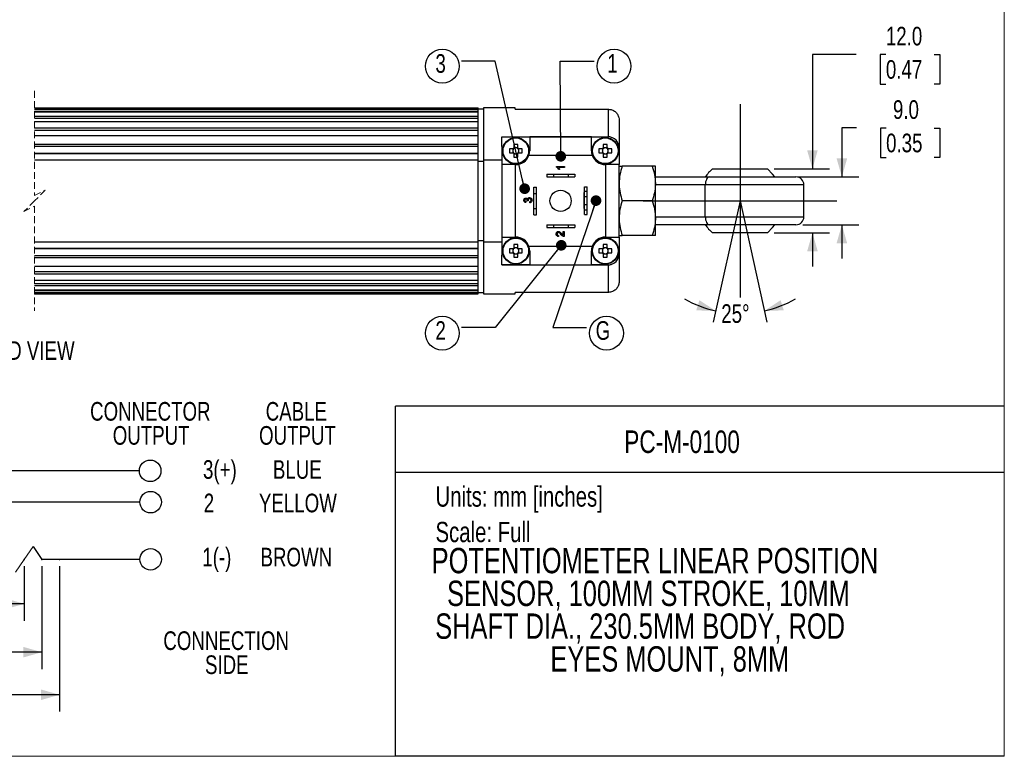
# Model space of a CAD drawing. Header units: millimetres. Extents: x 0 to 432, y 0 to 279.
# Tile 3 of 4: x 247 to 432, y 0 to 138. Entities that reach past the tile are written whole.
import ezdxf
from ezdxf.enums import TextEntityAlignment as Align

# ---------------------------------------------------------------- set-up
doc = ezdxf.new("R2010")
doc.units = ezdxf.units.MM
doc.header["$PDSIZE"] = -1
doc.linetypes.add('HIDDEN', pattern=[1.905, 1.27, -0.635])
doc.layers.add('DIMENSIONS', color=140, linetype='Continuous', lineweight=25)
doc.layers.add('TEXT', color=140, linetype='Continuous', lineweight=25)
doc.styles.add('SLDTEXTSTYLE0', font='TXT', dxfattribs={"width": 0.75})
doc.dimstyles.new('SLDDIMSTYLE0', dxfattribs={"dimtxt": 3.5, "dimasz": 3.5, "dimexe": 0, "dimexo": 0.0625, "dimgap": 0.875, "dimtad": 0, "dimtih": 1, "dimtoh": 1, "dimdec": 1, "dimrnd": 1e-09, "dimzin": 12, "dimdsep": 46, "dimtxsty": 'SLDTEXTSTYLE0', "dimsah": 1, "dimcen": 0.09, "dimadec": 0, "dimazin": 3, "dimtfac": 1, "dimtdec": 1, "dimtofl": 0, "dimtmove": 0, "dimatfit": 3, "dimfxl": 0, "dimfrac": 2, "dimtolj": 1, "dimtzin": 12, "dimarcsym": 0})
doc.dimstyles.new('SLDDIMSTYLE1', dxfattribs={"dimtxt": 3.5, "dimasz": 3.5, "dimexe": 0, "dimexo": 0.0625, "dimgap": 0.875, "dimtad": 0, "dimtih": 1, "dimtoh": 1, "dimdec": 4, "dimzin": 12, "dimdsep": 46, "dimtxsty": 'SLDTEXTSTYLE0', "dimsah": 1, "dimcen": 0.09, "dimadec": 0, "dimazin": 3, "dimtfac": 1, "dimtdec": 0, "dimtofl": 0, "dimtmove": 0, "dimatfit": 3, "dimfxl": 0, "dimfrac": 2, "dimtolj": 1, "dimtzin": 12, "dimarcsym": 0})
doc.dimstyles.new('SLDDIMSTYLE2', dxfattribs={"dimtxt": 3.5, "dimasz": 3.5, "dimexe": 0, "dimexo": 0.0625, "dimgap": 0.875, "dimtad": 0, "dimtih": 1, "dimtoh": 1, "dimdec": 1, "dimrnd": 1e-09, "dimzin": 4, "dimdsep": 46, "dimtxsty": 'SLDTEXTSTYLE0', "dimsah": 1, "dimcen": 0.09, "dimadec": 0, "dimazin": 1, "dimtfac": 1, "dimtdec": 1, "dimtmove": 0, "dimatfit": 0, "dimfxl": 0, "dimfrac": 2, "dimtolj": 1, "dimtzin": 12, "dimarcsym": 0})
doc.dimstyles.new('SLDDIMSTYLE3', dxfattribs={"dimtxt": 0.18, "dimasz": 2, "dimexe": 0, "dimexo": 0.0625, "dimgap": 0, "dimtad": 0, "dimtih": 1, "dimtoh": 1, "dimdec": 0, "dimrnd": 1e-09, "dimzin": 0, "dimdsep": 46, "dimtxsty": 'Standard', "dimblk1": 'DOT', "dimblk2": 'DOT', "dimsah": 1, "dimcen": 0.09, "dimadec": 0, "dimazin": 0, "dimtfac": 2, "dimtdec": 0, "dimtofl": 0, "dimtmove": 0, "dimatfit": 3, "dimldrblk": 'DOT', "dimfxl": 0, "dimfrac": 2, "dimtolj": 1, "dimtzin": 0, "dimarcsym": 0})

# ---------------------------------------------------------------- blocks, each defined once
blk = doc.blocks.new('SW_NOTE_0')
at = {"layer": 'TEXT', "color": 0, "insert": (0, 4.91), "char_height": 3.81, "attachment_point": 1, "style": 'SLDTEXTSTYLE0'}
blk.add_mtext('Units: mm [inches]', dxfattribs=at)
blk = doc.blocks.new('SW_NOTE_0_1')
at = {"layer": 'TEXT', "color": 0, "insert": (0, 4.91), "char_height": 3.81, "attachment_point": 1, "style": 'SLDTEXTSTYLE0'}
blk.add_mtext('Scale: Full', dxfattribs=at)
blk = doc.blocks.new('Block1')
at = {"color": 140, "linetype": 'Continuous', "lineweight": 18}
blk.add_line((431.8, 0), (431.8, 65.76), dxfattribs=at)
at = {"layer": 'TEXT'}
for p, q in [((431.8, 65.76), (317.5, 65.76)), ((317.5, 0), (317.5, 65.76)), ((317.5, 53.39), (431.8, 53.39)), ((431.8, 0), (317.5, 0))]:
    blk.add_line(p, q, dxfattribs=at)
for name, p in [('SW_NOTE_0', (324.99, 45.8)), ('SW_NOTE_0_1', (324.99, 39.13))]:
    blk.add_blockref(name, p, dxfattribs=at)
at = {"layer": 'TEXT', "color": 140, "style": 'SLDTEXTSTYLE0', "width": 0.75}
for tag, height, p in [('AUTOATTR0', 4.23, (360.43, 55.71)), ('AUTOATTR1_0', 4.76, (324.27, 32.96)), ('AUTOATTR1_1', 4.76, (327.16, 26.81)), ('AUTOATTR1_2', 4.76, (324.93, 20.65)), ('AUTOATTR1_3', 4.76, (346.57, 14.49))]:
    blk.add_attdef(tag, text='', height=height, dxfattribs=at).set_placement(p, align=Align.BOTTOM_LEFT)
blk = doc.blocks.new('_D')
at = {"layer": 'DIMENSIONS'}
for p, q in [((211.37, 35.72), (211.37, 25.48)), ((247.77, 35.72), (247.77, 25.48)), ((211.37, 28.65), (224.18, 28.65)), ((247.77, 28.65), (234.96, 28.65))]:
    blk.add_line(p, q, dxfattribs=at)
for points in [[(211.37, 28.65), (214.87, 27.65), (214.87, 29.65)], [(247.77, 28.65), (244.27, 29.65), (244.27, 27.65)]]:
    blk.add_solid(points, dxfattribs=at)
at = {"layer": 'DIMENSIONS', "insert": (224.89, 30.39), "char_height": 3.5, "attachment_point": 1, "style": 'SLDTEXTSTYLE0'}
blk.add_mtext('CEU', dxfattribs=at)
blk = doc.blocks.new('_D_1')
at = {"layer": 'DIMENSIONS'}
for p, q in [((208.44, 35.72), (208.44, 16.39)), ((251.07, 35.72), (251.07, 16.39)), ((208.44, 19.56), (224.91, 19.56)), ((251.07, 19.56), (234.61, 19.56))]:
    blk.add_line(p, q, dxfattribs=at)
for points in [[(208.44, 19.56), (211.94, 18.56), (211.94, 20.56)], [(251.07, 19.56), (247.57, 20.56), (247.57, 18.56)]]:
    blk.add_solid(points, dxfattribs=at)
at = {"layer": 'DIMENSIONS', "insert": (225.62, 21.29), "char_height": 3.5, "attachment_point": 1, "style": 'SLDTEXTSTYLE0'}
blk.add_mtext('CET', dxfattribs=at)
blk = doc.blocks.new('_D_2')
at = {"layer": 'DIMENSIONS'}
for p, q in [((205.14, 35.72), (205.14, 8.39)), ((254.38, 35.72), (254.38, 8.39)), ((205.14, 11.56), (225.01, 11.56)), ((254.38, 11.56), (234.51, 11.56))]:
    blk.add_line(p, q, dxfattribs=at)
for points in [[(205.14, 11.56), (208.64, 10.56), (208.64, 12.56)], [(254.38, 11.56), (250.88, 12.56), (250.88, 10.56)]]:
    blk.add_solid(points, dxfattribs=at)
at = {"layer": 'DIMENSIONS', "insert": (225.72, 13.29), "char_height": 3.5, "attachment_point": 1, "style": 'SLDTEXTSTYLE0'}
blk.add_mtext('CM', dxfattribs=at)
blk = doc.blocks.new('SW_NOTE_0_2')
at = {"layer": 'TEXT', "color": 0, "char_height": 3.5, "attachment_point": 2, "style": 'SLDTEXTSTYLE0'}
for s, insert in [('CABLE', (7.05, 4.51)), ('OUTPUT', (7.26, -0.01))]:
    blk.add_mtext(s, dxfattribs=dict(at, insert=insert))
blk = doc.blocks.new('SW_NOTE_0_3')
at = {"layer": 'TEXT', "color": 0, "char_height": 3.5, "attachment_point": 2, "style": 'SLDTEXTSTYLE0'}
for s, insert in [('CONNECTOR', (14.77, 4.51)), ('OUTPUT', (14.93, -0.01))]:
    blk.add_mtext(s, dxfattribs=dict(at, insert=insert))
blk = doc.blocks.new('SW_NOTE_0_4')
at = {"layer": 'TEXT', "color": 0, "char_height": 3.5, "attachment_point": 2, "style": 'SLDTEXTSTYLE0'}
for s, insert in [('CONNECTION', (15.7, 4.51)), ('SIDE', (15.82, -0.01))]:
    blk.add_mtext(s, dxfattribs=dict(at, insert=insert))
blk = doc.blocks.new('SW_BROKEN_VIEW_0')
at = {"color": 0}
for p, q in [((262.6, 36.15), (262.6, -0.17)), ((262.6, 30.22), (262.6, 5.77)), ((244.44, 17.99), (280.76, 17.99)), ((262.6, 17.99), (257.55, -4.81)), ((262.6, 17.99), (267.66, -4.81))]:
    blk.add_line(p, q, dxfattribs=at)
blk = doc.blocks.new('_D_3')
at = {"layer": 'DIMENSIONS'}
for start, end in [(240.4535, 257.5), (282.5, 299.5465)]:
    blk.add_arc((382.17, 104.35), 21.16, start, end, dxfattribs=at)
for points in [[(377.59, 83.69), (374.55, 85.68), (373.95, 83.77)], [(386.75, 83.69), (390.39, 83.77), (389.8, 85.68)]]:
    blk.add_solid(points, dxfattribs=at)
at = {"layer": 'DIMENSIONS', "insert": (378.65, 84.92), "char_height": 3.5, "attachment_point": 1, "style": 'SLDTEXTSTYLE0'}
blk.add_mtext('25°', dxfattribs=at)
blk = doc.blocks.new('_D_4')
at = {"layer": 'DIMENSIONS'}
for p, q in [((404.04, 118.04), (401.3, 118.04)), ((401.3, 118.04), (401.3, 108.85)), ((409.6, 118.01), (408.53, 118.01)), ((408.53, 118.01), (408.53, 112.46)), ((418.65, 118.01), (419.71, 118.01)), ((419.71, 118.01), (419.71, 112.46)), ((408.53, 112.46), (409.6, 112.46)), ((419.71, 112.46), (418.65, 112.46)), ((392.94, 108.85), (404.48, 108.85)), ((393.94, 99.85), (404.48, 99.85)), ((401.3, 99.85), (401.3, 93.5))]:
    blk.add_line(p, q, dxfattribs=at)
for points in [[(401.3, 108.85), (402.3, 112.35), (400.3, 112.35)], [(401.3, 99.85), (400.3, 96.35), (402.3, 96.35)]]:
    blk.add_solid(points, dxfattribs=at)
at = {"layer": 'DIMENSIONS', "char_height": 3.5, "attachment_point": 1, "style": 'SLDTEXTSTYLE0'}
for s, insert in [('9.0', (410.89, 123.24)), ('0.35', (409.6, 116.97))]:
    blk.add_mtext(s, dxfattribs=dict(at, insert=insert))
blk = doc.blocks.new('_D_5')
at = {"layer": 'DIMENSIONS'}
for p, q in [((404, 131.85), (395.77, 131.85)), ((395.77, 131.85), (395.77, 110.35)), ((409.56, 131.82), (408.49, 131.82)), ((408.49, 131.82), (408.49, 126.27)), ((418.61, 131.82), (419.68, 131.82)), ((419.68, 131.82), (419.68, 126.27)), ((408.49, 126.27), (409.56, 126.27)), ((419.68, 126.27), (418.61, 126.27)), ((388.61, 110.35), (398.95, 110.35)), ((388.61, 98.35), (398.95, 98.35)), ((395.77, 98.35), (395.77, 92))]:
    blk.add_line(p, q, dxfattribs=at)
for points in [[(395.77, 110.35), (396.77, 113.85), (394.77, 113.85)], [(395.77, 98.35), (394.77, 94.85), (396.77, 94.85)]]:
    blk.add_solid(points, dxfattribs=at)
at = {"layer": 'DIMENSIONS', "char_height": 3.5, "attachment_point": 1, "style": 'SLDTEXTSTYLE0'}
for s, insert in [('12.0', (409.56, 137.04)), ('0.47', (409.56, 130.78))]:
    blk.add_mtext(s, dxfattribs=dict(at, insert=insert))
blk = doc.blocks.new('SW_NOTE_0_7')
at = {"layer": 'TEXT', "color": 0}
blk.add_circle((3.74, -0.93), 3.18, dxfattribs=at)
at = {"layer": 'TEXT', "color": 0, "insert": (2.45, 1.32), "char_height": 3.5, "attachment_point": 1, "style": 'SLDTEXTSTYLE0'}
blk.add_mtext('1', dxfattribs=at)
blk = doc.blocks.new('_Dot')
at = {"color": 0, "linetype": 'ByBlock', "lineweight": -2}
blk.add_line((-0.5, 0), (-1, 0), dxfattribs=at)
at = {"color": 0, "linetype": 'ByBlock', "const_width": 0.5}
blk.add_lwpolyline([(-0.25, 0, 1), (0.25, 0, 1)], format="xyb", close=True, dxfattribs=at)
blk = doc.blocks.new('SW_NOTE_0_8')
at = {"layer": 'TEXT', "color": 0}
blk.add_circle((-3.6, -0.93), 3.18, dxfattribs=at)
at = {"layer": 'TEXT', "color": 0, "insert": (-4.89, 1.32), "char_height": 3.5, "attachment_point": 1, "style": 'SLDTEXTSTYLE0'}
blk.add_mtext('3', dxfattribs=at)
blk = doc.blocks.new('SW_NOTE_0_9')
at = {"layer": 'TEXT', "color": 0}
blk.add_circle((-3.6, -1.04), 3.18, dxfattribs=at)
at = {"layer": 'TEXT', "color": 0, "insert": (-4.89, 1.21), "char_height": 3.5, "attachment_point": 1, "style": 'SLDTEXTSTYLE0'}
blk.add_mtext('2', dxfattribs=at)
blk = doc.blocks.new('SW_NOTE_0_10')
at = {"layer": 'TEXT', "color": 0}
blk.add_circle((3.74, -1.04), 3.18, dxfattribs=at)
at = {"layer": 'TEXT', "color": 0, "insert": (1.71, 1.21), "char_height": 3.5, "attachment_point": 1, "style": 'SLDTEXTSTYLE0'}
blk.add_mtext('G', dxfattribs=at)

msp = doc.modelspace()

# ---------------------------------------------------------------- linework, layer by layer
at = {"color": 7, "linetype": 'Continuous', "lineweight": 18}
for p, q in [((431.8, 0), (431.8, 279.4)), ((0, 0), (431.8, 0))]:
    msp.add_line(p, q, dxfattribs=at)
at = {"color": 7, "linetype": 'HIDDEN', "lineweight": 18}
for p, q in [((249.70497, 124.99036), (249.70497, 105.348)), ((249.70497, 105.348), (251.70497, 106.348)), ((251.70497, 106.348), (249.70497, 104.348)), ((249.70497, 104.348), (247.70497, 102.348)), ((247.70497, 102.348), (249.70497, 103.348)), ((249.70497, 103.348), (249.70497, 83.70564))]:
    msp.add_line(p, q, dxfattribs=at)
for p, q in [((249.70497, 121.81536), (332.97325, 121.81536)), ((249.70497, 121.55496), (332.97325, 121.55496)), ((249.70497, 121.20924), (332.97325, 121.20924)), ((249.70497, 121.03805), (332.97325, 121.03805)), ((249.70497, 120.27232), (332.97325, 120.27232)), ((332.97325, 121.55496), (332.97325, 121.81536)), ((332.97325, 121.20924), (332.97325, 121.55496)), ((333.97324, 121.548), (332.97325, 121.548)), ((332.97325, 121.03805), (332.97325, 121.20924)), ((332.97325, 120.27232), (332.97325, 121.03805)), ((332.97325, 119.88662), (332.97325, 120.27232)), ((339.97325, 121.848), (333.97324, 121.848)), ((333.97324, 121.848), (333.97324, 112.07846)), ((339.97325, 121.54357), (339.97325, 121.848)), ((339.97325, 121.54357), (357.47325, 121.54357)), ((357.47325, 116.38793), (357.47325, 121.54357)), ((249.70497, 119.88662), (332.97325, 119.88662)), ((249.70497, 119.2692), (332.97325, 119.2692)), ((332.97325, 119.2692), (332.97325, 119.88662)), ((332.97325, 118.04364), (332.97325, 119.2692)), ((359.47324, 119.50344), (359.47324, 114.348)), ((249.70497, 118.04364), (332.97325, 118.04364)), ((249.70497, 117.64086), (332.97325, 117.64086)), ((249.70497, 116.61391), (332.97325, 116.61391)), ((332.97325, 117.64086), (332.97325, 118.04364)), ((332.97325, 116.6285), (332.97325, 117.64086)), ((332.97325, 116.5928), (332.97325, 117.64086)), ((332.97325, 115.00133), (332.97325, 116.61391)), ((249.70497, 115.00133), (332.97325, 115.00133)), ((332.97325, 114.60541), (332.97325, 115.00133)), ((337.47324, 116.38793), (357.47325, 116.38793)), ((337.47324, 114.5759), (337.47324, 116.348)), ((337.47324, 116.348), (342.67325, 116.348)), ((339.70325, 114.94729), (339.70325, 114.29102)), ((340.44325, 114.29102), (340.44325, 114.94729)), ((342.67325, 116.348), (342.67325, 113.748)), ((354.27325, 116.348), (342.67325, 116.348)), ((354.27325, 113.748), (354.27325, 116.348)), ((354.27325, 116.348), (357.47325, 116.348)), ((356.50325, 114.94729), (356.50325, 114.29102)), ((357.24325, 114.29102), (357.24325, 114.94729)), ((249.70497, 114.60541), (332.97325, 114.60541)), ((249.70497, 113.30688), (332.97325, 113.30688)), ((249.70497, 113.22992), (332.97325, 113.22992)), ((332.97325, 113.30688), (332.97325, 114.60541)), ((332.97325, 113.22992), (332.97325, 113.30688)), ((332.97325, 112.07846), (332.97325, 113.22992)), ((337.47324, 114.5759), (337.47324, 112.07846)), ((339.53023, 114.118), (338.87396, 114.118)), ((338.87396, 113.378), (339.53023, 113.378)), ((339.52112, 114.118), (339.52112, 113.81351)), ((339.52112, 113.68249), (339.52112, 113.378)), ((339.65823, 114.118), (339.53023, 114.118)), ((339.53023, 113.378), (339.65823, 113.378)), ((340.00774, 114.30013), (339.70325, 114.30013)), ((339.70325, 114.29102), (339.70325, 114.16301)), ((339.70325, 113.33299), (339.70325, 113.20498)), ((339.70325, 113.20498), (339.70325, 112.54871)), ((339.70325, 113.19587), (340.00774, 113.19587)), ((340.44325, 114.30013), (340.13875, 114.30013)), ((340.13875, 113.19587), (340.44325, 113.19587)), ((340.44325, 114.16301), (340.44325, 114.29102)), ((340.44325, 113.20498), (340.44325, 113.33299)), ((340.44325, 112.54871), (340.44325, 113.20498)), ((340.61626, 114.118), (340.48826, 114.118)), ((340.48826, 113.378), (340.61626, 113.378)), ((341.27253, 114.118), (340.61626, 114.118)), ((340.61626, 113.378), (341.27253, 113.378)), ((340.62538, 113.81351), (340.62538, 114.118)), ((340.62538, 113.378), (340.62538, 113.68249)), ((354.43398, 112.848), (342.51251, 112.848)), ((356.33023, 114.118), (355.67396, 114.118)), ((355.67396, 113.378), (356.33023, 113.378)), ((356.32112, 114.118), (356.32112, 113.81351)), ((356.32112, 113.68249), (356.32112, 113.378)), ((356.45823, 114.118), (356.33023, 114.118)), ((356.33023, 113.378), (356.45823, 113.378)), ((356.80774, 114.30013), (356.50325, 114.30013)), ((356.50325, 114.29102), (356.50325, 114.16301)), ((356.50325, 113.33299), (356.50325, 113.20498)), ((356.50325, 113.20498), (356.50325, 112.54871)), ((356.50325, 113.19587), (356.80774, 113.19587)), ((357.24325, 114.30013), (356.93875, 114.30013)), ((356.93875, 113.19587), (357.24325, 113.19587)), ((357.24325, 114.16301), (357.24325, 114.29102)), ((357.24325, 113.20498), (357.24325, 113.33299)), ((357.24325, 112.54871), (357.24325, 113.20498)), ((357.41627, 114.118), (357.28826, 114.118)), ((357.28826, 113.378), (357.41627, 113.378)), ((358.07254, 114.118), (357.41627, 114.118)), ((357.41627, 113.378), (358.07254, 113.378)), ((357.42538, 113.81351), (357.42538, 114.118)), ((357.42538, 113.378), (357.42538, 113.68249)), ((359.47324, 114.348), (359.47324, 111.148)), ((249.70497, 112.07846), (332.97325, 112.07846)), ((332.97325, 96.61754), (332.97325, 112.07846)), ((332.97325, 111.80387), (333.97324, 111.80387)), ((333.97324, 112.07846), (337.47324, 112.07846)), ((333.97324, 112.07846), (333.97324, 96.61754)), ((337.47324, 112.07846), (337.47324, 96.61754)), ((337.47324, 111.148), (337.47324, 97.548)), ((339.97325, 111.148), (337.47324, 111.148)), ((339.97325, 111.148), (339.97325, 97.548)), ((339.97325, 111.148), (340.07324, 111.148)), ((356.87324, 111.148), (356.97325, 111.148)), ((356.97325, 97.548), (356.97325, 111.148)), ((359.47324, 111.148), (356.97325, 111.148)), ((359.47324, 97.548), (359.47324, 111.148)), ((345.92325, 109.348), (345.92325, 108.848)), ((345.92325, 109.348), (347.12324, 109.348)), ((347.12324, 109.348), (347.12324, 108.848)), ((347.12324, 109.348), (349.92325, 109.348)), ((347.73126, 110.67425), (347.73126, 110.79805)), ((347.73126, 110.79805), (349.23126, 110.79805)), ((349.23126, 110.60574), (348.06238, 110.60574)), ((348.28354, 110.25959), (348.10626, 110.25959)), ((349.23126, 110.79805), (349.23126, 110.60574)), ((349.92325, 109.348), (349.92325, 108.848)), ((349.92325, 109.348), (351.12324, 109.348)), ((351.12324, 109.348), (351.12324, 108.848)), ((359.47324, 110.848), (360.0538, 110.848)), ((365.69269, 110.848), (360.0538, 110.848)), ((366.27325, 110.848), (365.69269, 110.848)), ((366.27325, 107.598), (366.27325, 110.848)), ((377.00398, 110.348), (387.34301, 110.348)), ((345.92325, 108.848), (347.12324, 108.848)), ((347.12324, 108.848), (349.92325, 108.848)), ((349.92325, 108.848), (351.12324, 108.848)), ((366.27325, 108.848), (376.46593, 108.848)), ((366.27325, 101.098), (366.27325, 107.598)), ((375.65061, 107.348), (366.27325, 107.348)), ((375.65061, 101.348), (375.65061, 107.348)), ((394.17324, 107.348), (375.65061, 107.348)), ((376.46593, 108.848), (392.67324, 108.848)), ((394.17324, 101.348), (394.17324, 107.348)), ((343.47325, 106.898), (343.97325, 106.898)), ((343.47325, 105.698), (343.47325, 106.898)), ((343.47325, 105.698), (343.97325, 105.698)), ((343.47325, 102.898), (343.47325, 105.698)), ((343.97325, 105.698), (343.97325, 106.898)), ((343.97325, 102.898), (343.97325, 105.698)), ((352.97325, 105.898), (352.92325, 105.898)), ((352.92325, 102.898), (352.92325, 105.898)), ((352.97325, 106.998), (353.47325, 106.998)), ((352.97325, 106.148), (352.97325, 106.998)), ((352.97325, 106.148), (353.47325, 106.148)), ((352.97325, 105.148), (352.97325, 106.148)), ((353.47325, 106.148), (353.47325, 106.998)), ((353.47325, 105.148), (353.47325, 106.148)), ((341.99942, 104.19941), (341.98019, 104.0071)), ((342.38403, 104.35145), (342.21096, 104.37128)), ((342.69173, 103.98787), (342.6725, 104.18018)), ((352.97325, 105.148), (353.47325, 105.148)), ((352.97325, 103.648), (352.97325, 105.148)), ((352.97325, 103.648), (353.47325, 103.648)), ((352.97325, 102.648), (352.97325, 103.648)), ((353.47325, 103.648), (353.47325, 105.148)), ((353.47325, 102.648), (353.47325, 103.648)), ((365.69269, 104.348), (360.0538, 104.348)), ((343.47325, 102.898), (343.97325, 102.898)), ((343.47325, 101.698), (343.47325, 102.898)), ((343.47325, 101.698), (343.97325, 101.698)), ((343.97325, 101.698), (343.97325, 102.898)), ((352.92325, 102.898), (352.97325, 102.898)), ((352.97325, 102.648), (353.47325, 102.648)), ((352.97325, 101.798), (352.97325, 102.648)), ((352.97325, 101.798), (353.47325, 101.798)), ((353.47325, 101.798), (353.47325, 102.648)), ((345.92325, 99.848), (345.92325, 99.348)), ((345.92325, 99.848), (347.12324, 99.848)), ((347.12324, 99.848), (347.12324, 99.348)), ((347.12324, 99.848), (349.92325, 99.848)), ((349.92325, 99.848), (349.92325, 99.348)), ((349.92325, 99.848), (351.12324, 99.848)), ((351.12324, 99.848), (351.12324, 99.348)), ((366.27325, 101.348), (375.65061, 101.348)), ((366.27325, 97.848), (366.27325, 101.098)), ((376.46593, 99.848), (366.27325, 99.848)), ((375.65061, 101.348), (394.17324, 101.348)), ((392.67324, 99.848), (376.46593, 99.848)), ((345.92325, 99.348), (347.12324, 99.348)), ((347.12324, 99.348), (349.92325, 99.348)), ((348.96686, 98.60348), (349.15917, 98.60348)), ((348.96686, 97.8697), (348.96686, 98.60348)), ((349.15917, 98.60348), (349.15917, 97.62271)), ((349.92325, 99.348), (351.12324, 99.348)), ((387.3425, 98.348), (377.00348, 98.348)), ((249.70497, 96.61754), (332.97325, 96.61754)), ((332.97325, 96.89213), (333.97324, 96.89213)), ((332.97325, 95.46608), (332.97325, 96.61754)), ((333.97324, 96.61754), (337.47324, 96.61754)), ((333.97324, 96.61754), (333.97324, 86.848)), ((337.47324, 97.548), (339.97325, 97.548)), ((337.47324, 96.61754), (337.47324, 94.1201)), ((339.70325, 96.14729), (339.70325, 95.49102)), ((340.07324, 97.548), (339.97325, 97.548)), ((340.44325, 95.49102), (340.44325, 96.14729)), ((348.10148, 97.83425), (348.08225, 97.64194)), ((356.50325, 96.14729), (356.50325, 95.49102)), ((356.97325, 97.548), (356.87324, 97.548)), ((356.97325, 97.548), (359.47324, 97.548)), ((357.24325, 95.49102), (357.24325, 96.14729)), ((359.47324, 97.848), (360.0538, 97.848)), ((359.47324, 97.548), (359.47324, 94.348)), ((365.69269, 97.848), (360.0538, 97.848)), ((366.27325, 97.848), (365.69269, 97.848)), ((249.70497, 95.46608), (332.97325, 95.46608)), ((249.70497, 95.38912), (332.97325, 95.38912)), ((332.97325, 95.38912), (332.97325, 95.46608)), ((332.97325, 94.09059), (332.97325, 95.38912)), ((339.53023, 95.318), (338.87396, 95.318)), ((338.87396, 94.578), (339.53023, 94.578)), ((339.52112, 95.318), (339.52112, 95.01351)), ((339.52112, 94.88249), (339.52112, 94.578)), ((339.65823, 95.318), (339.53023, 95.318)), ((339.53023, 94.578), (339.65823, 94.578)), ((340.00774, 95.50013), (339.70325, 95.50013)), ((339.70325, 95.49102), (339.70325, 95.36301)), ((339.70325, 94.53299), (339.70325, 94.40498)), ((339.70325, 94.40498), (339.70325, 93.74871)), ((339.70325, 94.39587), (340.00774, 94.39587)), ((340.44325, 95.50013), (340.13875, 95.50013)), ((340.13875, 94.39587), (340.44325, 94.39587)), ((340.44325, 95.36301), (340.44325, 95.49102)), ((340.44325, 94.40498), (340.44325, 94.53299)), ((340.44325, 93.74871), (340.44325, 94.40498)), ((340.61626, 95.318), (340.48826, 95.318)), ((340.48826, 94.578), (340.61626, 94.578)), ((341.27253, 95.318), (340.61626, 95.318)), ((340.61626, 94.578), (341.27253, 94.578)), ((340.62538, 95.01351), (340.62538, 95.318)), ((340.62538, 94.578), (340.62538, 94.88249)), ((342.51251, 95.848), (354.43398, 95.848)), ((342.67325, 94.948), (342.67325, 92.348)), ((354.27325, 92.348), (354.27325, 94.948)), ((356.33023, 95.318), (355.67396, 95.318)), ((355.67396, 94.578), (356.33023, 94.578)), ((356.32112, 95.318), (356.32112, 95.01351)), ((356.32112, 94.88249), (356.32112, 94.578)), ((356.45823, 95.318), (356.33023, 95.318)), ((356.33023, 94.578), (356.45823, 94.578)), ((356.80774, 95.50013), (356.50325, 95.50013)), ((356.50325, 95.49102), (356.50325, 95.36301)), ((356.50325, 94.53299), (356.50325, 94.40498)), ((356.50325, 94.40498), (356.50325, 93.74871)), ((356.50325, 94.39587), (356.80774, 94.39587)), ((357.24325, 95.50013), (356.93875, 95.50013)), ((356.93875, 94.39587), (357.24325, 94.39587)), ((357.24325, 95.36301), (357.24325, 95.49102)), ((357.24325, 94.40498), (357.24325, 94.53299)), ((357.24325, 93.74871), (357.24325, 94.40498)), ((357.41627, 95.318), (357.28826, 95.318)), ((357.28826, 94.578), (357.41627, 94.578)), ((358.07254, 95.318), (357.41627, 95.318)), ((357.41627, 94.578), (358.07254, 94.578)), ((357.42538, 95.01351), (357.42538, 95.318)), ((357.42538, 94.578), (357.42538, 94.88249)), ((359.47324, 94.348), (359.47324, 89.19256)), ((249.70497, 94.09059), (332.97325, 94.09059)), ((249.70497, 93.69467), (332.97325, 93.69467)), ((332.97325, 93.69467), (332.97325, 94.09059)), ((332.97325, 92.08209), (332.97325, 93.69467)), ((337.47324, 92.348), (337.47324, 94.1201)), ((249.70497, 92.08209), (332.97325, 92.08209)), ((249.70497, 91.05514), (332.97325, 91.05514)), ((249.70497, 90.65236), (332.97325, 90.65236)), ((332.97325, 91.05514), (332.97325, 92.1032)), ((332.97325, 91.05514), (332.97325, 92.08209)), ((332.97325, 90.65236), (332.97325, 91.05514)), ((332.97325, 89.4268), (332.97325, 90.65236)), ((342.67325, 92.348), (337.47324, 92.348)), ((337.47324, 92.30807), (357.47325, 92.30807)), ((342.67325, 92.348), (354.27325, 92.348)), ((357.47325, 92.348), (354.27325, 92.348)), ((357.47325, 87.15243), (357.47325, 92.30807)), ((249.70497, 89.4268), (332.97325, 89.4268)), ((249.70497, 88.80938), (332.97325, 88.80938)), ((332.97325, 88.80938), (332.97325, 89.4268)), ((332.97325, 88.42368), (332.97325, 88.80938)), ((249.70497, 88.42368), (332.97325, 88.42368)), ((249.70497, 87.65795), (332.97325, 87.65795)), ((249.70497, 87.48676), (332.97325, 87.48676)), ((249.70497, 87.14104), (332.97325, 87.14104)), ((332.97325, 87.65795), (332.97325, 88.42368)), ((332.97325, 87.48676), (332.97325, 87.65795)), ((332.97325, 87.14104), (332.97325, 87.48676)), ((332.97325, 87.148), (333.97324, 87.148)), ((332.97325, 86.88064), (332.97325, 87.14104)), ((357.47325, 87.15243), (339.97325, 87.15243)), ((339.97325, 86.848), (339.97325, 87.15243)), ((249.70497, 86.88064), (332.97325, 86.88064)), ((333.97324, 86.848), (339.97325, 86.848))]:
    msp.add_line(p, q)
at = {"flags": 128}
for points in [[(388.69064, 108.848), (388.29322, 109.37515), (387.34301, 110.348)], [(376.46593, 108.848), (376.30686, 108.81918), (376.15392, 108.73382), (376.01295, 108.5952), (375.88941, 108.40866), (375.78801, 108.18136), (375.71267, 107.92203), (375.66627, 107.64064), (375.65061, 107.348)], [(375.65061, 101.348), (375.66627, 101.05536), (375.71267, 100.77397), (375.78801, 100.51464), (375.88941, 100.28734), (376.01295, 100.1008), (376.15392, 99.96218), (376.30686, 99.87682), (376.46593, 99.848)], [(387.34301, 98.348), (388.29322, 99.32085), (388.69064, 99.848)]]:
    msp.add_lwpolyline(points, dxfattribs=at)
for centre, radius in [((340.07324, 113.748), 2.5), ((340.07324, 113.748), 2.40425), ((356.87324, 113.748), 2.5), ((356.87325, 113.748), 2.40425), ((348.47324, 104.348), 2), ((340.07324, 94.948), 2.5), ((340.07324, 94.948), 2.40425), ((356.87324, 94.948), 2.5), ((356.87324, 94.948), 2.40425)]:
    msp.add_circle(centre, radius)
for centre, radius, start, end in [((340.07325, 106.1171), 8.83793, 87.6006138, 92.3993862), ((356.87325, 106.1171), 8.83793, 87.6006138, 92.3993862), ((357.47324, 114.348), 2, 0.0000454, 89.9998478), ((347.70026, 113.748), 8.83405, 177.5995554, 182.4004446), ((339.99545, 113.748), 0.47883, 172.1371293, 187.8628707), ((340.07295, 113.748), 0.55571, 173.2304055, 186.7695945), ((340.07328, 113.74799), 0.55604, 138.2832342, 173.2330207), ((340.07327, 113.74801), 0.55603, 186.7668729, 221.7170034), ((340.07314, 113.7481), 0.65695, 124.2672552, 145.7327448), ((340.07312, 113.74787), 0.65691, 214.2666437, 235.7333563), ((340.07455, 113.74666), 0.55787, 131.7267759, 138.2684825), ((340.07442, 113.7492), 0.55768, 221.7297743, 228.2737819), ((340.07325, 113.74799), 0.55601, 96.7669216, 131.7180624), ((340.07325, 113.748), 0.556, 228.2817789, 263.2335285), ((340.07324, 113.82601), 0.47862, 82.1336509, 97.8663491), ((340.07324, 113.74802), 0.55598, 83.2336525, 96.7663475), ((340.07324, 113.66999), 0.47862, 262.1336509, 277.8663491), ((340.07324, 113.74798), 0.55598, 263.2336525, 276.7663475), ((340.07324, 113.74801), 2.60001, 270.0000923, 339.747546), ((340.07325, 113.748), 0.556, 48.281787, 83.2342788), ((340.07325, 113.74799), 0.55599, 276.7652712, 311.7183717), ((340.07314, 113.74789), 0.65724, 34.2721466, 55.7278534), ((340.07194, 113.74666), 0.55787, 41.7315175, 48.2732241), ((340.07316, 113.74808), 0.6572, 304.2715352, 325.7284648), ((340.07207, 113.7492), 0.55768, 311.7262181, 318.2702257), ((340.07321, 113.74799), 0.55604, 6.7669793, 41.7167658), ((340.07322, 113.74801), 0.55603, 318.2829966, 353.2331271), ((340.07247, 113.748), 0.55677, 353.2433937, 6.7566063), ((340.15105, 113.748), 0.47883, 352.1371293, 7.8628707), ((332.44624, 113.748), 8.83405, 357.5995554, 2.4004446), ((340.07319, 113.74801), 2.60006, 339.7479202, 359.9996954), ((356.8733, 113.74801), 2.60006, 180.0003046, 200.2520798), ((356.87324, 113.74799), 2.59999, 200.2521551, 270.0000424), ((364.50026, 113.748), 8.83405, 177.5995554, 182.4004446), ((356.79545, 113.748), 0.47883, 172.1371293, 187.8628707), ((356.87295, 113.748), 0.55571, 173.2304055, 186.7695945), ((356.87328, 113.74799), 0.55604, 138.2832342, 173.2330207), ((356.87327, 113.74801), 0.55603, 186.7668729, 221.7170034), ((356.87314, 113.7481), 0.65695, 124.2672552, 145.7327448), ((356.87312, 113.74787), 0.65691, 214.2666437, 235.7333563), ((356.87228, 113.74893), 0.55466, 131.7078256, 138.2874327), ((356.87215, 113.74693), 0.55448, 221.710824, 228.2927322), ((356.87325, 113.74799), 0.55601, 96.7669216, 131.7180624), ((356.87325, 113.748), 0.556, 228.2817789, 263.2335285), ((356.87324, 113.82601), 0.47862, 82.1336509, 97.8663491), ((356.87324, 113.74802), 0.55598, 83.2336525, 96.7663475), ((356.87324, 113.66999), 0.47862, 262.1336509, 277.8663491), ((356.87324, 113.74798), 0.55598, 263.2336525, 276.7663475), ((356.87325, 113.748), 0.556, 48.281787, 83.2342788), ((356.87325, 113.74799), 0.55599, 276.7652712, 311.7183717), ((356.87314, 113.74789), 0.65724, 34.2721466, 55.7278534), ((356.87311, 113.74789), 0.55617, 41.7170292, 48.2782287), ((356.87316, 113.74808), 0.6572, 304.2715352, 325.7284648), ((356.87324, 113.74797), 0.55598, 311.7212134, 318.2847141), ((356.87327, 113.748), 0.55598, 6.7660251, 41.7200512), ((356.87328, 113.748), 0.55597, 318.2797112, 353.2340812), ((356.95105, 113.748), 0.47883, 352.1371293, 7.8628707), ((356.87247, 113.748), 0.55677, 353.2433937, 6.7566063), ((349.24624, 113.748), 8.83405, 357.5995554, 2.4004446), ((340.07325, 121.3776), 8.83663, 267.6002613, 272.3997387), ((356.87325, 121.3776), 8.83663, 267.6002613, 272.3997387), ((382.1738, 104.34751), 7.92074, 130.7498058, 145.375836), ((392.67326, 107.34802), 1.49998, 359.9994256, 90.0004143), ((382.17426, 104.3489), 7.92134, 214.6247283, 229.2496299), ((392.67326, 101.34799), 1.49998, 269.9995857, 0.0005744), ((340.07325, 87.3184), 8.83663, 87.6002613, 92.3997387), ((340.07324, 94.94799), 2.60001, 20.252454, 89.9999077), ((356.87324, 94.94801), 2.59999, 89.9999576, 159.7478449), ((356.87325, 87.3184), 8.83663, 87.6002613, 92.3997387), ((347.70026, 94.948), 8.83405, 177.5995554, 182.4004446), ((339.99545, 94.948), 0.47883, 172.1371293, 187.8628707), ((340.07295, 94.948), 0.55571, 173.2304055, 186.7695945), ((340.07327, 94.94799), 0.55603, 138.2829966, 173.2331271), ((340.07328, 94.94801), 0.55604, 186.7669793, 221.7167658), ((340.07312, 94.94813), 0.65691, 124.2666437, 145.7333563), ((340.07314, 94.9479), 0.65695, 214.2672552, 235.7327448), ((340.07442, 94.9468), 0.55768, 131.7262181, 138.2702257), ((340.07455, 94.94934), 0.55787, 221.7315175, 228.2732241), ((340.07325, 94.948), 0.556, 96.7664715, 131.7182211), ((340.07325, 94.94801), 0.55601, 228.2819376, 263.2330784), ((340.07324, 95.02601), 0.47862, 82.1336509, 97.8663491), ((340.07324, 94.94802), 0.55598, 83.2336525, 96.7663475), ((340.07324, 94.86999), 0.47862, 262.1336509, 277.8663491), ((340.07324, 94.94798), 0.55598, 263.2336525, 276.7663475), ((340.07325, 94.94801), 0.55599, 48.2816283, 83.2347288), ((340.07325, 94.948), 0.556, 276.7657212, 311.718213), ((340.07316, 94.94792), 0.6572, 34.2715352, 55.7284648), ((340.07207, 94.9468), 0.55768, 41.7297743, 48.2737819), ((340.07314, 94.94811), 0.65724, 304.2721466, 325.7278534), ((340.07194, 94.94934), 0.55787, 311.7267759, 318.2684825), ((340.07322, 94.94799), 0.55603, 6.7668729, 41.7170034), ((340.07321, 94.94801), 0.55604, 318.2832342, 353.2330207), ((340.07247, 94.948), 0.55677, 353.2433937, 6.7566063), ((340.15105, 94.948), 0.47883, 352.1371293, 7.8628707), ((332.44624, 94.948), 8.83405, 357.5995554, 2.4004446), ((340.07319, 94.94799), 2.60006, 0.0003046, 20.2520798), ((356.8733, 94.94799), 2.60006, 159.7479202, 179.9996954), ((364.50026, 94.948), 8.83405, 177.5995554, 182.4004446), ((356.79545, 94.948), 0.47883, 172.1371293, 187.8628707), ((356.87295, 94.948), 0.55571, 173.2304055, 186.7695945), ((356.87327, 94.94799), 0.55603, 138.2829966, 173.2331271), ((356.87328, 94.94801), 0.55604, 186.7669793, 221.7167658), ((356.87312, 94.94813), 0.65691, 124.2666437, 145.7333563), ((356.87314, 94.9479), 0.65695, 214.2672552, 235.7327448), ((356.87215, 94.94907), 0.55448, 131.7072678, 138.289176), ((356.87228, 94.94707), 0.55466, 221.7125673, 228.2921744), ((356.87325, 94.948), 0.556, 96.7664715, 131.7182211), ((356.87325, 94.94801), 0.55601, 228.2819376, 263.2330784), ((356.87324, 95.02601), 0.47862, 82.1336509, 97.8663491), ((356.87324, 94.94802), 0.55598, 83.2336525, 96.7663475), ((356.87324, 94.86999), 0.47862, 262.1336509, 277.8663491), ((356.87324, 94.94798), 0.55598, 263.2336525, 276.7663475), ((356.87325, 94.94801), 0.55599, 48.2816283, 83.2347288), ((356.87325, 94.948), 0.556, 276.7657212, 311.718213), ((356.87316, 94.94792), 0.6572, 34.2715352, 55.7284648), ((356.87324, 94.94803), 0.55598, 41.7152859, 48.2787866), ((356.87314, 94.94811), 0.65724, 304.2721466, 325.7278534), ((356.87311, 94.94811), 0.55617, 311.7217712, 318.2829708), ((356.87328, 94.94801), 0.55597, 6.7659188, 41.7202888), ((356.87327, 94.948), 0.55598, 318.2799488, 353.2339749), ((356.95105, 94.948), 0.47883, 352.1371293, 7.8628707), ((356.87247, 94.948), 0.55677, 353.2433937, 6.7566063), ((357.47324, 94.348), 2, 270.0001522, 359.9999546), ((349.24624, 94.948), 8.83405, 357.5995554, 2.4004446), ((340.07325, 102.5789), 8.83793, 267.6006138, 272.3993862), ((356.87325, 102.5789), 8.83793, 267.6006138, 272.3993862)]:
    msp.add_arc(centre, radius, start, end)
for points, knots in [([(357.47325, 121.54357), (357.6951, 121.52164), (358.13875, 121.47778), (358.73102, 121.13641), (359.18306, 120.6323), (359.43487, 120.05689), (359.46191, 119.66692), (359.47324, 119.50344)], [0, 0, 0, 0, 0.2096665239, 0.4192822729, 0.6304000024, 0.8450609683, 1, 1, 1, 1]), ([(358.13861, 116.21289), (358.00465, 116.2749), (357.79197, 116.37336), (357.55935, 116.384), (357.47325, 116.38793)], [0, 0, 0, 0, 0.629877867, 1, 1, 1, 1]), ([(348.10626, 110.25959), (348.05337, 110.35317), (347.95899, 110.52016), (347.80079, 110.6272), (347.73126, 110.67425)], [0, 0, 0, 0, 0.560425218, 1, 1, 1, 1]), ([(348.06238, 110.60574), (348.11187, 110.5463), (348.2003, 110.4401), (348.25809, 110.31477), (348.28354, 110.25959)], [0, 0, 0, 0, 0.559686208, 1, 1, 1, 1]), ([(360.0538, 110.848), (359.89155, 110.32116), (359.56524, 109.26161), (359.50402, 108.15458), (359.47324, 107.598)], [0, 0, 0, 0, 0.497232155, 1, 1, 1, 1]), ([(365.69269, 110.848), (365.85494, 110.32116), (366.18125, 109.26161), (366.24247, 108.15458), (366.27325, 107.598)], [0, 0, 0, 0, 0.497232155, 1, 1, 1, 1]), ([(359.47324, 107.598), (359.47394, 107.52098), (359.4792, 106.9368), (359.60731, 105.83161), (359.90373, 104.84667), (360.0538, 104.348)], [0, 0, 0, 0, 0.069747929, 0.52901371, 1, 1, 1, 1]), ([(366.27325, 107.598), (366.27256, 107.52098), (366.26732, 106.9368), (366.13917, 105.83161), (365.84276, 104.84667), (365.69269, 104.348)], [0, 0, 0, 0, 0.069747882, 0.529013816, 1, 1, 1, 1]), ([(341.59558, 104.4458), (341.60157, 104.50532), (341.61356, 104.62426), (341.70593, 104.76874), (341.83667, 104.85607), (341.93015, 104.86701), (341.97688, 104.87248)], [0, 0, 0, 0, 0.280185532, 0.55985177, 0.779996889, 1, 1, 1, 1]), ([(341.98019, 104.0071), (341.92187, 104.02188), (341.80542, 104.0514), (341.67547, 104.16447), (341.60527, 104.30459), (341.59881, 104.3987), (341.59558, 104.4458)], [0, 0, 0, 0, 0.280256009, 0.55952713, 0.779592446, 1, 1, 1, 1]), ([(341.98319, 104.68018), (341.95024, 104.67644), (341.88432, 104.66898), (341.81259, 104.6056), (341.774, 104.52928), (341.77044, 104.47765), (341.76865, 104.45181)], [0, 0, 0, 0, 0.279450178, 0.558945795, 0.77925595, 1, 1, 1, 1]), ([(341.76865, 104.45181), (341.77185, 104.41642), (341.77823, 104.34576), (341.83863, 104.2627), (341.91816, 104.21695), (341.97231, 104.20526), (341.99942, 104.19941)], [0, 0, 0, 0, 0.280001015, 0.559133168, 0.779311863, 1, 1, 1, 1]), ([(341.97688, 104.87248), (342.01256, 104.86908), (342.08391, 104.86228), (342.19886, 104.79713), (342.24575, 104.71684), (342.27436, 104.66786)], [0, 0, 0, 0, 0.28049752, 0.561005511, 1, 1, 1, 1]), ([(342.21307, 104.39893), (342.20965, 104.43696), (342.20282, 104.51296), (342.15505, 104.61095), (342.07379, 104.67325), (342.01343, 104.67786), (341.98319, 104.68018)], [0, 0, 0, 0, 0.280680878, 0.560949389, 0.780046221, 1, 1, 1, 1]), ([(342.21096, 104.37128), (342.21152, 104.37643), (342.21252, 104.38562), (342.2129, 104.39486), (342.21307, 104.39893)], [0, 0, 0, 0, 0.559996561, 1, 1, 1, 1]), ([(342.27436, 104.66786), (342.28921, 104.7131), (342.3189, 104.80352), (342.41918, 104.89595), (342.53267, 104.94327), (342.60704, 104.94736), (342.64425, 104.94941)], [0, 0, 0, 0, 0.279806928, 0.559183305, 0.779409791, 1, 1, 1, 1]), ([(342.64275, 104.7571), (342.60108, 104.75283), (342.51779, 104.7443), (342.42397, 104.66867), (342.37097, 104.57389), (342.36606, 104.50854), (342.3636, 104.47585)], [0, 0, 0, 0, 0.279744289, 0.559165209, 0.779442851, 1, 1, 1, 1]), ([(342.3636, 104.47585), (342.36535, 104.45228), (342.36848, 104.41018), (342.37928, 104.3694), (342.38403, 104.35145)], [0, 0, 0, 0, 0.55977562, 1, 1, 1, 1]), ([(342.94172, 104.46143), (342.93759, 104.50583), (342.92932, 104.59451), (342.84775, 104.69348), (342.74695, 104.74923), (342.6775, 104.75448), (342.64275, 104.7571)], [0, 0, 0, 0, 0.279881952, 0.55898696, 0.779309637, 1, 1, 1, 1]), ([(342.64425, 104.94941), (342.71571, 104.94065), (342.8587, 104.92314), (343.01436, 104.78661), (343.10267, 104.62295), (343.11076, 104.51068), (343.1148, 104.45451)], [0, 0, 0, 0, 0.279395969, 0.559064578, 0.779377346, 1, 1, 1, 1]), ([(342.6725, 104.18018), (342.71136, 104.19005), (342.78886, 104.20974), (342.88564, 104.27265), (342.93543, 104.36683), (342.93962, 104.42986), (342.94172, 104.46143)], [0, 0, 0, 0, 0.28087731, 0.560065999, 0.77965434, 1, 1, 1, 1]), ([(343.1148, 104.45451), (343.10887, 104.38913), (343.09702, 104.25849), (342.98581, 104.10685), (342.84372, 104.01358), (342.74242, 103.99644), (342.69173, 103.98787)], [0, 0, 0, 0, 0.2799100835, 0.5592503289, 0.7794779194, 1, 1, 1, 1]), ([(360.0538, 104.348), (359.89155, 103.82116), (359.56524, 102.76161), (359.50402, 101.65458), (359.47324, 101.098)], [0, 0, 0, 0, 0.497232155, 1, 1, 1, 1]), ([(365.69269, 104.348), (365.85494, 103.82116), (366.18125, 102.76161), (366.24247, 101.65458), (366.27325, 101.098)], [0, 0, 0, 0, 0.497232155, 1, 1, 1, 1]), ([(359.47324, 101.098), (359.47394, 101.02098), (359.4792, 100.4368), (359.60731, 99.33161), (359.90373, 98.34667), (360.0538, 97.848)], [0, 0, 0, 0, 0.069747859, 0.529013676, 1, 1, 1, 1]), ([(366.27325, 101.098), (366.27256, 101.02098), (366.26732, 100.4368), (366.13917, 99.33161), (365.84276, 98.34667), (365.69269, 97.848)], [0, 0, 0, 0, 0.069747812, 0.529013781, 1, 1, 1, 1]), ([(347.65916, 98.12271), (347.6637, 98.18816), (347.67276, 98.31874), (347.77664, 98.47502), (347.91932, 98.57036), (348.02192, 98.57962), (348.07323, 98.58425)], [0, 0, 0, 0, 0.2804814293, 0.5596404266, 0.7797489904, 1, 1, 1, 1]), ([(348.08225, 97.64194), (348.01568, 97.65303), (347.88292, 97.67516), (347.7358, 97.80404), (347.6678, 97.96502), (347.66205, 98.0701), (347.65916, 98.12271)], [0, 0, 0, 0, 0.2802345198, 0.5588916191, 0.7791310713, 1, 1, 1, 1]), ([(348.07503, 98.39194), (348.03668, 98.38687), (347.9599, 98.37673), (347.87971, 98.29883), (347.83762, 98.20884), (347.83404, 98.14864), (347.83224, 98.1185)], [0, 0, 0, 0, 0.279088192, 0.558617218, 0.779043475, 1, 1, 1, 1]), ([(347.83224, 98.1185), (347.83533, 98.07701), (347.8415, 97.99422), (347.9089, 97.89462), (348.00393, 97.84135), (348.06892, 97.83662), (348.10148, 97.83425)], [0, 0, 0, 0, 0.280411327, 0.559490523, 0.77936453, 1, 1, 1, 1]), ([(348.07323, 98.58425), (348.14486, 98.5741), (348.28848, 98.55375), (348.49609, 98.39254), (348.61555, 98.25327), (348.68861, 98.16808)], [0, 0, 0, 0, 0.27874476, 0.558837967, 1, 1, 1, 1]), ([(348.59817, 97.98869), (348.51617, 98.08457), (348.40201, 98.21804), (348.22361, 98.36546), (348.12445, 98.38313), (348.07503, 98.39194)], [0, 0, 0, 0, 0.561313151, 0.781389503, 1, 1, 1, 1]), ([(348.68861, 98.16808), (348.71814, 98.13231), (348.76678, 98.07338), (348.83522, 97.99205), (348.89509, 97.92436), (348.94294, 97.88792), (348.96686, 97.8697)], [0, 0, 0, 0, 0.3400345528, 0.560062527, 0.7800817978, 1, 1, 1, 1]), ([(349.02576, 97.64284), (348.96757, 97.66825), (348.87166, 97.71013), (348.76043, 97.80466), (348.67542, 97.8932), (348.62392, 97.95686), (348.59817, 97.98869)], [0, 0, 0, 0, 0.339412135, 0.559529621, 0.779751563, 1, 1, 1, 1]), ([(349.15917, 97.62271), (349.13374, 97.62325), (349.08834, 97.62421), (349.04488, 97.63715), (349.02576, 97.64284)], [0, 0, 0, 0, 0.559964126, 1, 1, 1, 1]), ([(357.47325, 92.30807), (357.65154, 92.31755), (357.86881, 92.32912), (358.04857, 92.44121), (358.08082, 92.46132)], [0, 0, 0, 0, 0.820616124, 1, 1, 1, 1]), ([(359.47324, 89.19256), (359.45056, 88.95943), (359.40519, 88.49309), (359.04944, 87.87352), (358.52795, 87.41341), (357.96814, 87.18291), (357.60813, 87.16074), (357.47325, 87.15243)], [0, 0, 0, 0, 0.220351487, 0.440804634, 0.658521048, 0.872062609, 1, 1, 1, 1])]:
    msp.add_open_spline(points, degree=3, knots=knots)
at = {"layer": 'DIMENSIONS'}
for p, q in [((269.39184, 53.62815), (202.12492, 53.62815)), ((269.46778, 47.74895), (227.16771, 47.74895)), ((249.41988, 39.41333), (251.07405, 36.99496)), ((269.46778, 36.99496), (251.07405, 36.99496))]:
    msp.add_line(p, q, dxfattribs=at)
at = {"layer": 'DIMENSIONS', "color": 140, "linetype": 'Continuous', "lineweight": 18}
for p in [(249.41988, 39.41333), (246.11153, 34.57659)]:
    msp.add_line(p, (247.76571, 36.99496), dxfattribs=at)
at = {"layer": 'DIMENSIONS'}
for centre in [(271.41471, 53.62815), (271.49065, 47.74895), (271.49065, 36.99496)]:
    msp.add_circle(centre, 2.02287, dxfattribs=at)
for p in [(247.76571, 36.99496), (251.07405, 36.99496), (254.3824, 36.99496)]:
    msp.add_point(p, dxfattribs=at)

# ---------------------------------------------------------------- block references
at = {"color": 7, "linetype": 'Continuous'}
msp.add_blockref('SW_BROKEN_VIEW_0', (119.57103, 86.35531), dxfattribs=at)
ref = msp.add_blockref('Block1', (0, 0), dxfattribs=at)
ref.add_attrib('AUTOATTR0', 'PC-M-0100', dxfattribs={"layer": 'TEXT', "height": 4.233333, "style": 'SLDTEXTSTYLE0', "width": 0.75}).set_placement((360.43443, 55.70668), align=Align.BOTTOM_LEFT)
ref.add_attrib('AUTOATTR1_0', 'POTENTIOMETER LINEAR POSITION ', dxfattribs={"layer": 'TEXT', "height": 4.7625, "style": 'SLDTEXTSTYLE0', "width": 0.75}).set_placement((324.26553, 32.96338), align=Align.BOTTOM_LEFT)
ref.add_attrib('AUTOATTR1_1', 'SENSOR, 100MM STROKE, 10MM ', dxfattribs={"layer": 'TEXT', "height": 4.7625, "style": 'SLDTEXTSTYLE0', "width": 0.75}).set_placement((327.1594, 26.80521), align=Align.BOTTOM_LEFT)
ref.add_attrib('AUTOATTR1_2', 'SHAFT DIA., 230.5MM BODY, ROD ', dxfattribs={"layer": 'TEXT', "height": 4.7625, "style": 'SLDTEXTSTYLE0', "width": 0.75}).set_placement((324.92698, 20.64703), align=Align.BOTTOM_LEFT)
ref.add_attrib('AUTOATTR1_3', 'EYES MOUNT, 8MM ', dxfattribs={"layer": 'TEXT', "height": 4.7625, "style": 'SLDTEXTSTYLE0', "width": 0.75}).set_placement((346.56659, 14.48885), align=Align.BOTTOM_LEFT)
at = {"layer": 'TEXT'}
for name, p in [('SW_NOTE_0_8', (329.86436, 130.58094)), ('SW_NOTE_0_7', (354.77919, 130.58094)), ('SW_NOTE_0_9', (329.86436, 80.53018)), ('SW_NOTE_0_10', (353.35787, 80.53018)), ('SW_NOTE_0_3', (256.66734, 62.04637)), ('SW_NOTE_0_2', (291.80924, 62.04637)), ('SW_NOTE_0_4', (269.97923, 18.9658))]:
    msp.add_blockref(name, p, dxfattribs=at)

# ---------------------------------------------------------------- texts
at = {"layer": 'TEXT', "char_height": 3.5, "style": 'SLDTEXTSTYLE0'}
for s, insert, attachment_point in [('RETRACTED VIEW', (225.82688, 77.97206), 1), ('3(+)', (281.33008, 55.62862), 1), ('BLUE', (299.04257, 55.62862), 2), ('2', (281.4642, 49.33901), 1), ('YELLOW', (299.14753, 49.33901), 2), ('1(-)', (281.19595, 39.17716), 1), ('BROWN', (298.85497, 39.17716), 2)]:
    msp.add_mtext(s, dxfattribs=dict(at, insert=insert, attachment_point=attachment_point))

# ---------------------------------------------------------------- dimensions: what is measured, and where the dimension line sits
at = {"layer": 'DIMENSIONS'}
for base, p1, p2, picture, middle in [((395.7713, 110.348), (387.343, 98.348), (387.343, 110.348), '_D_5', (395.7713, 131.848)), ((401.30119, 99.848), (391.67325, 108.848), (392.67325, 99.848), '_D_4', (401.30119, 118.03951))]:
    dim = msp.add_linear_dim(base=base, p1=p1, p2=p2, angle=90, dimstyle='SLDDIMSTYLE2', dxfattribs=at)
    dim.commit()
    dim.dimension.update_dxf_attribs({"geometry": picture, "text_midpoint": middle, "dimtype": 160})
dim = msp.add_angular_dim_2l(base=(374.5821, 84.59634), line1=((377.11771, 81.54395), (382.17325, 104.348)), line2=((387.22878, 81.54395), (382.17325, 104.348)), dimstyle='SLDDIMSTYLE1', dxfattribs=at)
dim.commit()
dim.dimension.update_dxf_attribs({"geometry": '_D_3', "text_midpoint": (382.17325, 83.18781), "dimtype": 162})
for base, p1, p2, text, picture, middle in [((254.3824, 11.5612), (205.13557, 36.99496), (254.3824, 36.99496), 'CM', '_D_2', (229.75898, 11.5612)), ((247.76571, 28.65254), (211.3739, 36.99496), (247.76571, 36.99496), 'CEU', '_D', (229.5698, 28.65254))]:
    dim = msp.add_linear_dim(base=base, p1=p1, p2=p2, text=text, dimstyle='SLDDIMSTYLE0', dxfattribs=at)
    dim.commit()
    dim.dimension.update_dxf_attribs({"geometry": picture, "text_midpoint": middle, "dimtype": 160})
dim = msp.add_linear_dim(base=(251.07405, 19.56012), p1=(208.44392, 36.99496), p2=(251.07405, 36.99496), angle=0, text='CET', dimstyle='SLDDIMSTYLE0', dxfattribs=at)
dim.commit()
dim.dimension.update_dxf_attribs({"geometry": '_D_1', "text_midpoint": (229.75898, 19.56012), "dimtype": 160})

# ---------------------------------------------------------------- leaders
at = {"layer": 'TEXT'}
for points in [[(341.72832, 106.62814), (336.21436, 130.58094), (329.86436, 130.58094)], [(348.51657, 112.70929), (348.42919, 130.58094), (354.77919, 130.58094)], [(355.12876, 104.39143), (347.00787, 80.53018), (353.35787, 80.53018)], [(348.59904, 95.99504), (336.21436, 80.53018), (329.86436, 80.53018)]]:
    msp.add_leader(points, dimstyle='SLDDIMSTYLE3', dxfattribs=at)

doc.saveas('drawing.dxf')
